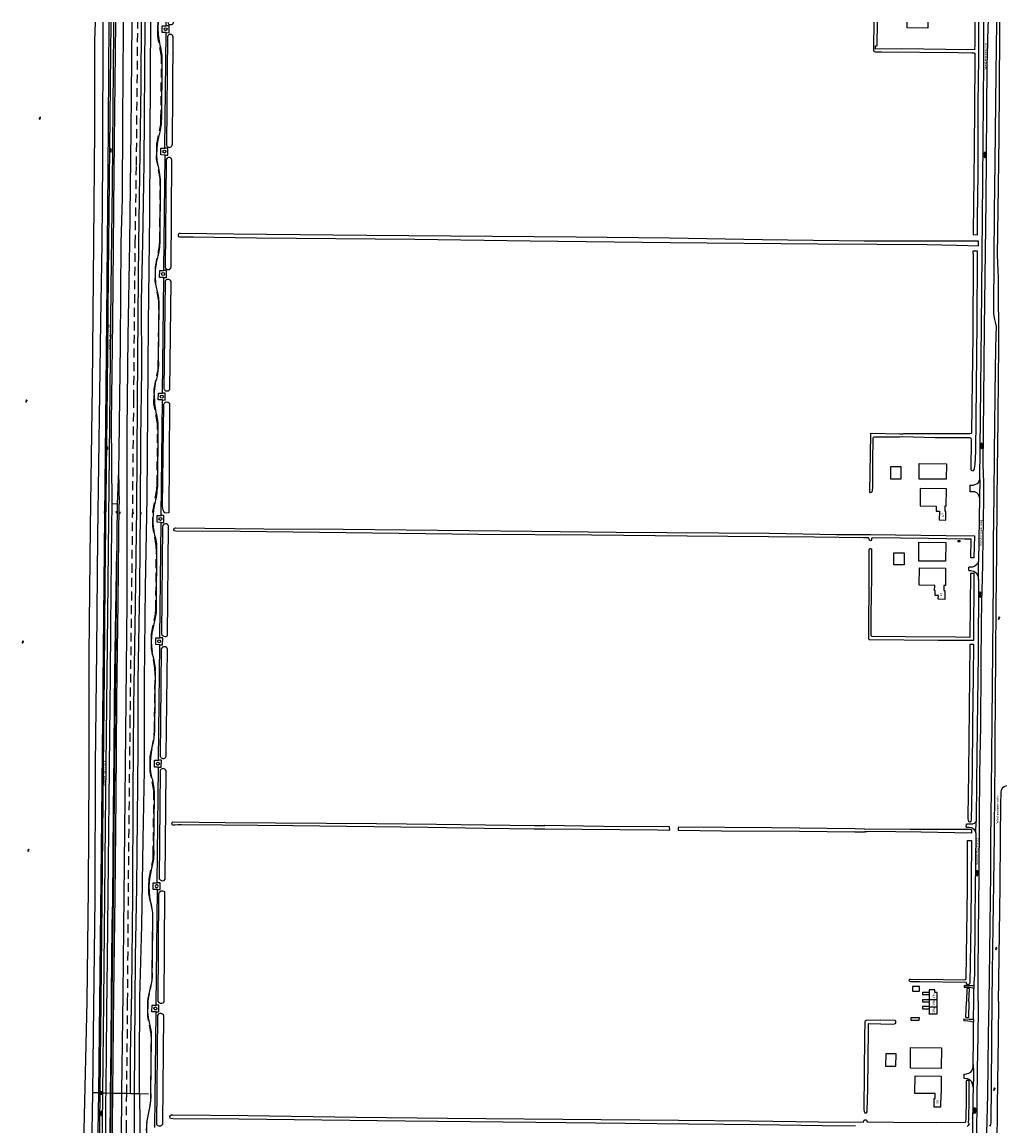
# Model space of a CAD drawing. Extents: x 168875 to 176000, y 513888 to 528000.
# Tile 75 of 106: x 168932 to 169930, y 526873 to 528000. Entities that reach past the tile are written whole.
import ezdxf

# ---------------------------------------------------------------- set-up
doc = ezdxf.new("R2010")
doc.units = 0
doc.header["$MEASUREMENT"] = 0
doc.linetypes.add('HIDDEN', pattern=[0.8, 0.5, -0.3])
doc.linetypes.add('LP', pattern=[14, 9, -5])
doc.layers.get('0').update_dxf_attribs({"linetype": 'CONTINUOUS'})
for name, color, linetype in [('BIJGEBOUW', 12, 'CONTINUOUS'), ('DAKRAND', 10, 'CONTINUOUS'), ('HOOFDGEBOUW', 1, 'CONTINUOUS'), ('HUISNUMMER', 7, 'CONTINUOUS'), ('INSTEEK_SLOOT', 72, 'CONTINUOUS'), ('KANT_VERHARDING', 252, 'CONTINUOUS'), ('KANT_WATER', 140, 'CONTINUOUS'), ('RASTER', 34, 'CONTINUOUS'), ('SEMANTIEK', 140, 'CONTINUOUS'), ('sluitlijn_verharding', 7, 'CONTINUOUS'), ('STRAATNAAM', 7, 'CONTINUOUS'), ('TALUD', 34, 'CONTINUOUS'), ('TUSSENMUUR', 12, 'HIDDEN'), ('WATERLOOPNAAM', 7, 'CONTINUOUS')]:
    doc.layers.add(name, color=color, linetype=linetype)
doc.styles.add('ISOCP', font='ISOCP.shx', dxfattribs={"height": 1.8})

# ---------------------------------------------------------------- blocks, each defined once
blk = doc.blocks.new('S022')
at = {"color": 0}
for p, q in [((0, 1.2), (0.3, 1.2)), ((0.3, -2.3), (0.3, 2.3)), ((0.3, 2.1), (1.5, 2.1)), ((0.3, 0), (1.5, 0)), ((1.5, -2.3), (1.5, 2.3)), ((1.5, 1.1), (1.8, 1.1)), ((0, -1.1), (0.3, -1.1)), ((0.3, -2.1), (1.5, -2.1)), ((1.5, -1), (1.8, -1))]:
    blk.add_line(p, q, dxfattribs=at)
blk = doc.blocks.new('S04')
at = {"color": 0}
for p, q in [((0, 0.5), (0.5, 0.5)), ((0, 0.3), (1, 0.3)), ((0, 0), (0.5, 0)), ((0, -0.3), (1, -0.3)), ((0, -0.5), (0.5, -0.5))]:
    blk.add_line(p, q, dxfattribs=at)
blk = doc.blocks.new('S012')
at = {"color": 0}
for p, q in [((1.2, 2), (0, 0)), ((1.2, -2), (0, 0)), ((1.4, 0), (0.2, 2)), ((1.4, 0), (0.2, -2))]:
    blk.add_line(p, q, dxfattribs=at)
blk = doc.blocks.new('S05')
at = {"color": 0}
for p, q in [((0.1, 0.3), (0.4, 0.6)), ((0.1, -0.2), (0.4, 0.1)), ((0.4, 0.6), (0.7, 0.7)), ((0.4, 0.1), (0.7, 0.2)), ((0.7, 0.7), (1, 0.6)), ((0.7, 0.2), (1, 0.1)), ((1, 0.6), (1.3, 0.4)), ((1, 0.1), (1.4, -0.1)), ((1.3, 0.4), (1.7, 0.1)), ((1.7, 0.1), (2, 0)), ((2, 0), (2.3, 0.2)), ((2.3, 0.2), (2.6, 0.4)), ((1.4, -0.1), (1.7, -0.4)), ((1.7, -0.4), (2, -0.5)), ((2, -0.5), (2.3, -0.3)), ((2.3, -0.3), (2.6, -0.1))]:
    blk.add_line(p, q, dxfattribs=at)
blk = doc.blocks.new('S014')
at = {"color": 0}
for p, q in [((0, -0.8), (4.2, 1.7)), ((0, 0.6), (1.8, 1.7)), ((5.1, -1.5), (0, 1.4)), ((2.6, -1.5), (0, 0)), ((1.1, -1.5), (6.1, 1.4)), ((6.1, -0.8), (1.9, 1.7)), ((3.5, -1.5), (6.1, 0)), ((6.1, 0.7), (4.4, 1.7))]:
    blk.add_line(p, q, dxfattribs=at)
blk = doc.blocks.new('S016')
at = {"color": 0, "linetype": 'Continuous'}
for points in [[(0, -0.4), (2.6, 1.1)], [(2.6, -1.2), (0, 0.4)], [(5.1, -1.2), (1.1, 1.1)], [(1.1, -1.2), (5.1, 1.1)], [(6.2, -0.4), (3.5, 1.1)], [(3.5, -1.2), (6.2, 0.4)]]:
    blk.add_lwpolyline(points, dxfattribs=at)

msp = doc.modelspace()

# ---------------------------------------------------------------- linework, layer by layer
at = {"layer": 'BIJGEBOUW'}
for points in [[(169856.239, 528000), (169856.193, 527993.947), (169835.193, 527994.105), (169835.238, 528000)], [(169840.744, 527015.266), (169840.744, 527010.716), (169847.784, 527010.716), (169847.784, 527015.266), (169840.744, 527015.266)], [(169839.172, 526980.789), (169839.228, 526983.818), (169847.277, 526983.67), (169847.221, 526980.64), (169839.172, 526980.789)]]:
    msp.add_lwpolyline(points, dxfattribs=at)
for points in [[(169076.66, 527992.764, -0.99966505), (169079.645, 527992.764)], [(169079.645, 527992.764, -1.00033506), (169076.66, 527992.764)], [(169075.408, 527867.781, -1), (169078.39, 527867.781)], [(169078.39, 527867.781, -1), (169075.408, 527867.781)], [(169074.055, 527742.787, -0.9996675), (169077.062, 527742.787)], [(169077.062, 527742.787, -1.00099773), (169074.055, 527742.787)], [(169072.665, 527617.708, -0.99966991), (169075.694, 527617.708)], [(169075.694, 527617.708, -1.0003302), (169072.665, 527617.708)], [(169071.396, 527492.761, -1), (169074.41, 527492.761)], [(169074.41, 527492.761, -1), (169071.396, 527492.761)], [(169070.07, 527367.863, -0.99966661), (169073.069, 527367.863)], [(169073.069, 527367.863, -1.0003335), (169070.07, 527367.863)], [(169071.48, 527241.93, -1.46007401), (169070.02, 527244.33)], [(169070.02, 527244.33, -0.68339501), (169071.48, 527241.93)], [(169070.52, 527117.92, 1.39337717), (169067.85, 527116.89)], [(169067.85, 527116.89, 0.71615669), (169070.52, 527117.92)], [(169066.253, 526992.985, -0.99966661), (169069.252, 526992.985)], [(169069.252, 526992.985, -1.0003335), (169066.253, 526992.985)]]:
    msp.add_lwpolyline(points, format="xyb", dxfattribs=at)
at = {"layer": 'DAKRAND'}
for points in [[(169828.9, 527546.1), (169818.2, 527546.1), (169818.2, 527533.8), (169828.9, 527533.7), (169828.9, 527546.1)], [(169875.2, 527549), (169875.1, 527533.2), (169847.4, 527533.4), (169847.5, 527549.2), (169875.2, 527549)], [(169832.1, 527445.8), (169821.5, 527445.8), (169821.5, 527458), (169832, 527458), (169832.1, 527445.8)], [(169857.844, 527006.8), (169851.2, 527006.8), (169851.2, 527009.7), (169857.624, 527009.7)], [(169857.844, 526992.2), (169851.1, 526992.2), (169851.1, 526995.4), (169857.844, 526995.4)], [(169851.2, 527000), (169851.2, 527002.1), (169857.844, 527002.1)], [(169857.844, 526999.286), (169855.1, 526999.4), (169851.2, 526999.4), (169851.2, 527000)], [(169823.9, 526946.5), (169813.4, 526946.7), (169813.2, 526934.2), (169823.7, 526934.1), (169823.9, 526946.5)]]:
    msp.add_lwpolyline(points, dxfattribs=at)
at = {"layer": 'HOOFDGEBOUW'}
for points in [[(169875.126, 527505.729), (169875.32, 527523.468), (169848.604, 527523.702), (169848.454, 527505.952), (169864.693, 527505.816)], [(169864.693, 527505.816), (169864.617, 527500.648), (169868.062, 527500.597)], [(169868.062, 527500.597), (169867.978, 527491.677), (169874.568, 527491.614), (169874.656, 527500.744)], [(169875.126, 527505.729), (169873.686, 527505.744), (169873.616, 527500.754), (169874.656, 527500.744)], [(169846.917, 527449.772), (169847.129, 527468.901), (169874.627, 527468.597), (169874.416, 527449.468), (169846.917, 527449.772)], [(169889.034, 527470.663), (169889.034, 527469.203), (169887.234, 527469.203), (169887.234, 527470.663), (169889.034, 527470.663)], [(169847.472, 527424.968), (169847.638, 527442.708), (169874.338, 527442.46), (169874.142, 527424.72), (169872.582, 527424.737), (169872.528, 527419.777), (169873.658, 527419.765), (169873.562, 527410.615), (169866.982, 527410.683)], [(169863.254, 527424.819), (169847.472, 527424.968)], [(169866.982, 527410.683), (169867.02, 527414.463), (169863.72, 527414.496), (169863.771, 527419.556), (169863.201, 527419.562), (169863.254, 527424.819)], [(169865.424, 527009.419), (169863.444, 527009.419), (169863.444, 527011.849), (169857.624, 527011.849), (169857.624, 527009.7)], [(169857.624, 527009.7), (169857.624, 527009.419)], [(169857.844, 527006.8), (169857.844, 527009.419), (169857.624, 527009.419)], [(169857.844, 527002.1), (169857.844, 527006.8)], [(169865.424, 527009.419), (169865.424, 527001.999)], [(169857.844, 527001.999), (169857.844, 527002.1)], [(169857.844, 526999.286), (169857.844, 527001.999)], [(169857.844, 526995.4), (169857.844, 526999.286)], [(169857.844, 526994.749), (169857.844, 526995.4)], [(169857.844, 526992.2), (169857.844, 526994.749)], [(169857.844, 526987.629), (169857.844, 526992.2)], [(169865.424, 527001.999), (169865.424, 526994.749)], [(169865.424, 526994.749), (169865.424, 526987.629)], [(169865.424, 526987.629), (169865.534, 526987.629), (169865.534, 526987.309), (169857.734, 526987.309), (169857.734, 526987.629), (169857.844, 526987.629)], [(169838.429, 526932.059), (169838.583, 526953.068), (169870.132, 526952.837), (169869.978, 526931.828), (169838.429, 526932.059)], [(169843.112, 526906.323), (169843.222, 526924.063), (169869.92, 526923.898), (169869.79, 526906.158), (169869.385, 526906.161), (169869.274, 526892.071), (169862.674, 526892.121), (169862.742, 526901.221), (169863.682, 526901.215), (169863.712, 526906.195), (169843.112, 526906.323)]]:
    msp.add_lwpolyline(points, dxfattribs=at)
at = {"layer": 'INSTEEK_SLOOT'}
for points in [[(169080.318, 528000, 0.810146), (169086.27, 527999.59)], [(169085.94, 527985.05, 0.8252134), (169079.99, 527984.93)], [(169078.91, 527875.24, 1.01205161), (169085.05, 527875.2)], [(169084.44, 527859.32, 0.98110354), (169078.73, 527858.64)], [(169077.71, 527749.71, 0.90198078), (169083.73, 527750.19)], [(169083.67, 527735.28, 0.63338754), (169077.56, 527735.3)], [(169076.5, 527625.66, 0.64186291), (169082.33, 527624.81)], [(169076.19, 527609.89, -0.63810765), (169082.28, 527610.5)], [(169081.16, 527485.52, 0.79071196), (169075.13, 527485.1)], [(169073.9, 527375.58, 0.5897246), (169079.91, 527373.75)], [(169080, 527359.78, 0.74239691), (169073.75, 527360.05)], [(169072.64, 527250.13, 0.62031664), (169078.45, 527249.88)], [(169078.7, 527235.65, 0.66401176), (169072.42, 527235.81)], [(169071.63, 527125.45, 0.36045922), (169076.79, 527123.53)], [(169077.36, 527112.01, 0.54476539), (169070.77, 527109.62)], [(169070.04, 527000.38, 0.3503188), (169075.8, 526998.66)], [(169076.34, 526985.5, 0.66810586), (169069.85, 526985.88)], [(169068.87, 526874.48, 0.52815621), (169075.19, 526875)]]:
    msp.add_lwpolyline(points, format="xyb", dxfattribs=at)
for points in [[(169086.27, 527999.59), (169086.274, 528000)], [(169801, 528000), (169800.8, 527974.3), (169800.9, 527971.2), (169801.2, 527970.3), (169801.9, 527969.9), (169802.6, 527969.7), (169804.6, 527969.6), (169809, 527969.7), (169886.9, 527968.9), (169901.1, 527968.6), (169903.1, 527968.5), (169904.1, 527968.2), (169904.4, 527967.6), (169904.4, 527958.6), (169903.4, 527869.7), (169902.6, 527785.9), (169902.702, 527783.053), (169906.989, 527782.765)], [(169904.4, 528000), (169904.1, 527975.3), (169904, 527973.2), (169904.1, 527972), (169903.5, 527971.9), (169897.2, 527971.7), (169829.7, 527972.7), (169803, 527972.4), (169802.8, 527973.1), (169802.8, 527974.7), (169802.9, 527975.6), (169803.3, 527975.7), (169804.2, 527975.7), (169804.6, 527976.3), (169804.8, 528000)], [(169906.989, 527782.765), (169906.9, 527799.7), (169907.6, 527845), (169907.5, 527916.7), (169908.3, 527963.2), (169908.4, 528000)], [(169918.8, 527000), (169919.3, 527024.9), (169920.5, 527131.1), (169920.5, 527165.8), (169921.2, 527216), (169923.3, 527429.6), (169923.3, 527469.4), (169923.9, 527516.5), (169924.2, 527559.9), (169925.4, 527647.1), (169926, 527682.2), (169926.2, 527687.2), (169926.2, 527689.2), (169925.7, 527692.3), (169924.7, 527696.4), (169923.8, 527702.1), (169923.6, 527708), (169924.3, 527806.4), (169925.1, 527857), (169925.9, 527947.9), (169926.7, 527999.5)], [(169926.69, 528000), (169926.7, 527999.5)], [(169079.99, 527984.93), (169078.91, 527875.24)], [(169085.05, 527875.2), (169085.94, 527985.05)], [(169078.73, 527858.64), (169077.71, 527749.71)], [(169083.73, 527750.19), (169084.44, 527859.32)], [(169897.013, 527771.923), (169907.873, 527771.709), (169907.873, 527776.383), (169897.008, 527776.383), (169873.6, 527776.3), (169791.2, 527776.3), (169687.5, 527777.8), (169592.7, 527779.4), (169497.2, 527780.5), (169283.4, 527782.2), (169147.6, 527783.5), (169092.9, 527784.1), (169092, 527784), (169091.2, 527783.4), (169090.9, 527782.7), (169090.8, 527782.2), (169090.9, 527781.8), (169091.4, 527781.2), (169092.4, 527780.9), (169094.8, 527780.7), (169106.2, 527780.7), (169170.9, 527779.8), (169332.5, 527778.2), (169450.2, 527776.7), (169593.2, 527775.1), (169743.9, 527773.6), (169804.1, 527773.3), (169855.6, 527772.8), (169885.4, 527772.4), (169897.013, 527771.923)], [(169907.077, 527766.132), (169902.371, 527766.221), (169902.6, 527760.9), (169902.2, 527679.6), (169901.3, 527608.7), (169900.8, 527580.3), (169900.5, 527579.8), (169899, 527579.5), (169859.5, 527579.7), (169831.4, 527579.5), (169830.3, 527579.3), (169827.6, 527579.3), (169798, 527579.8), (169797.7, 527579.6), (169797.6, 527578.8), (169796.7, 527520.9), (169797.2, 527519.8), (169797.9, 527519.8), (169798.9, 527520), (169799.6, 527520.6), (169799.9, 527521.6), (169800, 527525.2), (169800.2, 527551.4), (169800.5, 527575.5), (169800.7, 527576.2), (169801.5, 527576.6), (169802.9, 527576.5), (169827.7, 527576.7), (169830.3, 527576.8), (169863.6, 527575.9), (169899.3, 527576), (169899.9, 527575.7), (169900.3, 527575.1), (169900.4, 527573.3), (169900.2, 527543.7), (169900.4, 527542.6), (169901.1, 527542.1), (169902.4, 527542), (169903.3, 527542.7), (169903.9, 527544.3), (169904.5, 527548.3), (169905.2, 527561.5), (169906.7, 527693.5), (169907.1, 527761.7), (169907.077, 527766.132)], [(169077.56, 527735.3), (169076.5, 527625.66)], [(169082.33, 527624.81), (169083.67, 527735.28)], [(169082.28, 527610.5), (169081.27, 527498.86), (169077.34, 527498.69), (169075.51, 527501.74), (169074.82, 527505.73), (169076.19, 527609.89)], [(169075.13, 527485.1), (169073.9, 527375.58)], [(169079.91, 527373.75), (169081.16, 527485.52)], [(169903.392, 527452.891), (169900.292, 527452.919), (169900.607, 527471.954), (169893.6, 527472.2), (169857.1, 527472.8), (169799.8, 527473.3), (169799.2, 527473.2), (169798.8, 527472.7), (169798.7, 527471.3), (169798.4, 527470.6), (169797.7, 527470.5), (169796.9, 527471), (169796.3, 527472), (169796.1, 527472.9), (169795.8, 527473.3), (169794.6, 527473.4), (169790.6, 527473.4), (169740.6, 527474.1), (169693.5, 527474.6), (169610.6, 527475.3), (169512.8, 527476.3), (169397.6, 527477), (169154.2, 527479.9), (169088.7, 527480.4), (169087.1, 527480.5), (169086.5, 527481.5), (169086.4, 527482.5), (169087.2, 527483.3), (169088.3, 527483.6), (169178.4, 527482.8), (169259.4, 527482.2), (169452.5, 527480.3), (169538, 527479.3), (169694.6, 527478.1), (169763, 527477), (169797.6, 527476.8), (169874.7, 527476), (169903.766, 527475.537), (169903.392, 527452.891)], [(169899.04, 527371.684), (169884.6, 527372.2), (169833.6, 527372.3), (169799.4, 527372.8), (169798.7, 527373), (169798.3, 527373.4), (169798.5, 527395.2), (169799.2, 527433.3), (169799.2, 527460.5), (169799, 527461.7), (169798.3, 527462.3), (169797, 527462.3), (169796.3, 527461.8), (169796.2, 527460.9), (169796, 527421.8), (169795.6, 527386.7), (169795.7, 527371.2), (169795.8, 527370.4), (169796.1, 527369.9), (169796.5, 527369.6), (169797.1, 527369.5), (169866.8, 527368.9), (169903.115, 527368.9), (169903.519, 527436.889), (169899.675, 527436.924), (169899.04, 527371.684)], [(169903.09, 527364.6), (169898.971, 527364.578), (169897.7, 527234), (169897.1, 527188.9), (169897, 527186.7), (169897.3, 527185.2), (169897.7, 527184.2), (169898.5, 527183.5), (169899.7, 527183.5), (169900.6, 527184.1), (169900.9, 527185.5), (169901.8, 527235.3), (169902.2, 527283.2), (169902.9, 527332.6), (169903.09, 527364.6)], [(169073.75, 527360.05), (169072.64, 527250.13)], [(169078.45, 527249.88), (169078.8, 527251.01), (169080, 527359.78)], [(169072.42, 527235.81), (169071.63, 527125.45)], [(169076.79, 527123.53), (169077.76, 527124.92), (169078.7, 527235.65)], [(169454.655, 527176.107), (169464.904, 527176.384), (169454.6, 527176.1), (169403.5, 527176.7), (169345.8, 527177.6), (169207.9, 527179.3), (169136.2, 527180), (169094.4, 527180.5), (169090.6, 527180.4), (169087.9, 527180.1), (169085.9, 527180.1), (169084.9, 527180.5), (169084.6, 527181.8), (169084.8, 527182.9), (169085.6, 527183.4), (169139, 527182.7), (169293.3, 527181.8), (169354.7, 527181.2), (169454.79, 527179.732), (169465.2, 527179.7)], [(169592.747, 527175.111), (169592.556, 527178.272), (169525.2, 527178.9), (169465.2, 527179.7), (169464.831, 527179.7)], [(169464.904, 527176.384), (169580.4, 527175.3), (169592.747, 527175.111)], [(169791.715, 527176.078), (169781.937, 527176.216), (169696.8, 527177.3), (169601.508, 527178.189), (169601.362, 527174.979)], [(169601.362, 527174.979), (169645.7, 527174.3), (169725.4, 527174), (169781.807, 527173.416), (169791.847, 527173.234)], [(169791.715, 527176.078), (169796.3, 527176.3), (169838.1, 527176), (169885.9, 527175.9)], [(169900.785, 527172.015), (169849.3, 527172.9), (169797.6, 527173.5), (169794.3, 527173.3), (169791.847, 527173.234)], [(169885.9, 527175.9), (169899.5, 527176), (169900.3, 527175.7), (169900.7, 527175.2), (169900.8, 527174.1), (169900.785, 527172.015)], [(169900.729, 527164.461), (169900.1, 527079.3), (169899.1, 527018.9), (169898.8, 527018), (169898.3, 527017.4), (169896.2, 527017.3), (169895.9, 527017.5), (169895.8, 527019.2), (169895.6, 527019.5), (169895.1, 527019.6), (169847.9, 527020.1), (169838.9, 527020.3), (169837.8, 527020.4), (169837.3, 527021.1), (169837.4, 527022.5), (169837.8, 527022.9), (169838.5, 527023), (169872.3, 527022.5), (169893, 527022.3), (169894.5, 527022.5), (169895.1, 527022.7), (169895.4, 527023.3), (169895.5, 527023.9), (169896.7, 527115.7), (169896.875, 527164.537), (169900.729, 527164.461)], [(169070.77, 527109.62), (169070.04, 527000.38)], [(169075.8, 526998.66), (169076.66, 526999.78), (169077.36, 527112.01)], [(169898.149, 526999.953), (169898.651, 527013.253), (169896.153, 527013.347), (169895.65, 527000.035)], [(169898.149, 526999.953), (169897.691, 526983.565), (169895.191, 526983.635), (169895.65, 527000.035)], [(169916.2, 526851.9), (169917.4, 526905.3), (169918.1, 526965.8), (169918.8, 527000)], [(169069.85, 526985.88), (169068.87, 526874.48)], [(169075.19, 526875), (169075.41, 526875.85), (169076.34, 526985.5)], [(169823.6, 526979.1), (169823.5, 526980), (169823, 526980.6), (169822.3, 526980.8), (169807.8, 526980.9), (169793.8, 526980.8), (169793.2, 526980.6), (169792.4, 526980.1), (169792, 526979.4), (169791.8, 526978.5), (169791.5, 526964.7), (169790.8, 526889.6), (169791.1, 526888.2), (169791.5, 526887.1), (169792.1, 526886.4), (169792.8, 526886.3), (169793.7, 526886.5), (169794.4, 526887.6), (169794.5, 526888.8), (169794.9, 526911), (169795.6, 526971.7), (169795.6, 526977.2), (169796.2, 526977.5), (169820.6, 526976.9), (169822.1, 526977.3), (169822.9, 526977.6), (169823.6, 526978), (169823.6, 526979.1)], [(169897.764, 526876.036), (169897.999, 526880.742), (169898.5, 526898.983), (169898.394, 526919.452), (169895.394, 526919.436), (169895.5, 526899.017), (169895.001, 526880.858), (169894.798, 526876.79)], [(169782.4, 526872.9), (169748.4, 526873.2), (169683.9, 526874.2), (169611.8, 526874.7), (169547.7, 526875.6), (169456.2, 526876.6), (169322.8, 526877.9), (169152.8, 526880.1), (169085.6, 526880.4), (169083.8, 526880.7), (169082.7, 526881.1), (169082.4, 526882.4), (169082.5, 526883.3), (169084, 526884.4), (169085.5, 526884.5), (169162.2, 526883.7), (169273, 526882.1), (169365.9, 526881), (169522.8, 526879.6), (169601.6, 526879.1), (169675, 526878.3), (169744.6, 526877.2), (169790.3, 526876.9), (169790.7, 526877.3), (169791.2, 526878.9), (169792.1, 526879.3), (169793, 526879.4), (169793.8, 526879.1), (169794, 526878.3), (169794, 526877.6), (169794.5, 526877.3), (169795.2, 526877.1)], [(169795.2, 526877.1), (169821.1, 526876.8), (169865.2, 526876.6), (169894.798, 526876.79)], [(169897.764, 526876.036), (169898, 526875.8), (169898.1, 526874.4), (169897.4, 526873.4), (169896.3, 526872.6)]]:
    msp.add_lwpolyline(points, dxfattribs=at)
at = {"layer": 'KANT_VERHARDING'}
for points in [[(169011, 527000), (169013, 527187.3), (169014, 527289.9), (169015.2, 527392.5), (169016.1, 527495.6), (169017.2, 527592), (169018.2, 527697.3), (169018.8, 527774.3), (169019.6, 527847.1), (169020.6, 528000)], [(169012.2, 527000), (169014.7, 527238.4), (169015.8, 527334.5), (169016.6, 527429.3), (169018.7, 527627), (169019.4, 527706.6), (169020.2, 527774), (169022.3, 527967.8), (169022.5, 528000)], [(169015.1, 527000), (169016.9, 527179.6), (169019.2, 527395.9), (169021.4, 527623.7), (169022.7, 527728.4), (169023.8, 527834.2), (169025.3, 527992), (169025.3, 528000)], [(169070.694, 528000), (169070.336, 527994.067)], [(169078.74, 527989.234), (169074.62, 527989.31), (169074.69, 527996.32), (169078.82, 527996.249)], [(169078.74, 527989.234), (169081.64, 527989.18), (169081.69, 527996.2), (169078.82, 527996.249)], [(169078.82, 527996.249), (169078.862, 528000)], [(169907.5, 527000), (169907.6, 527028), (169907.9, 527069.8), (169908.6, 527128.2), (169909, 527185.5), (169909.5, 527232.9), (169910.2, 527281.1), (169910.8, 527341), (169911.1, 527387.7), (169911.9, 527423.2), (169912.2, 527429), (169913.3, 527513.4), (169913.3, 527530.4), (169912.9, 527547.8), (169913.4, 527615), (169914.2, 527688.1), (169915.9, 527817.1), (169917, 527955.4), (169917.5, 527978.8), (169918, 527996.7)], [(169909.2, 527532.9), (169910.1, 527595.8), (169911.1, 527689.7), (169912.5, 527837.6), (169913.4, 527960.1), (169913.6, 528000)], [(169918, 527996.7), (169918.201, 528000)], [(169077.5, 527871.279), (169078.74, 527989.234)], [(169074.43, 527959.51), (169073.8, 527901.93)], [(169072.42, 527889.45), (169070.55, 527881.04)], [(169077.59, 527864.262), (169073.41, 527864.31), (169073.41, 527871.32), (169077.5, 527871.279)], [(169077.59, 527864.262), (169080.37, 527864.23), (169080.44, 527871.25), (169077.5, 527871.279)], [(169076.17, 527746.29), (169077.59, 527864.262)], [(169072.5, 527778.39), (169073.01, 527835)], [(169067.695, 527742.391), (169067.697, 527742.518), (169067.782, 527744.805)], [(169076.3, 527739.3), (169072.01, 527739.37), (169072.11, 527746.36), (169076.17, 527746.29)], [(169075.031, 527621.197), (169076.3, 527739.3)], [(169076.3, 527739.3), (169079.03, 527739.26), (169079.1, 527746.24), (169076.17, 527746.29)], [(169071.03, 527654.66), (169071.59, 527709.56)], [(169066.419, 527620.531), (169068.3, 527633.34)], [(169066.419, 527620.531), (169066.66, 527610.54), (169068.24, 527601.36)], [(169074.821, 527614.207), (169070.64, 527614.29), (169070.79, 527621.27), (169075.031, 527621.197)], [(169073.47, 527496.247), (169074.821, 527614.207)], [(169074.821, 527614.207), (169077.67, 527614.15), (169077.77, 527621.15), (169075.031, 527621.197)], [(169070.35, 527583.93), (169069.81, 527528.66)], [(169899.153, 527527.209), (169902.6, 527527.3), (169905.4, 527528.1), (169907.7, 527529.3), (169909.2, 527532.9)], [(169909.2, 527532.9), (169908.9, 527514.4)], [(169898.998, 527520.568), (169899.6, 527520.7), (169903.8, 527520.8), (169906.1, 527519.6), (169907.2, 527518.4), (169907.9, 527516.9), (169908.9, 527514.4)], [(169908.9, 527514.4), (169908, 527449.3)], [(169073.56, 527489.23), (169069.38, 527489.29), (169069.43, 527496.27), (169073.47, 527496.247)], [(169072.16, 527371.36), (169073.56, 527489.23)], [(169073.56, 527489.23), (169076.38, 527489.19), (169076.47, 527496.23), (169073.47, 527496.247)], [(169069, 527463.36), (169068.56, 527404.72)], [(169908, 527449.3), (169906.5, 527446.6), (169904.1, 527444.6), (169901.8, 527443.6), (169898, 527443.524)], [(169908, 527430.5), (169908, 527449.3)], [(169898, 527440.072), (169900.3, 527440.1), (169903.2, 527439.4), (169905.6, 527437.8), (169907.3, 527434.5), (169908, 527430.5)], [(169908, 527430.5), (169907.6, 527353.2), (169907, 527306.1), (169905.8, 527224.2), (169905.7, 527184.1)], [(169067.07, 527390.18), (169064.2, 527376.187), (169063.682, 527372.156)], [(169063.682, 527372.156), (169063.451, 527367.548), (169063.602, 527362.936)], [(169072.13, 527364.344), (169068.04, 527364.42), (169068.12, 527371.4), (169072.16, 527371.36)], [(169071.01, 527246.354), (169072.13, 527364.344)], [(169072.13, 527364.344), (169075.04, 527364.29), (169075.16, 527371.33), (169072.16, 527371.36)], [(169063.602, 527362.936), (169064.315, 527356.869)], [(169064.98, 527354.08), (169064.315, 527356.869)], [(169067.31, 527279.33), (169067.82, 527338.73)], [(169064.024, 527258.114), (169064.986, 527262.241), (169066.06, 527266.34)], [(169062.348, 527238.651), (169062.278, 527241.354), (169062.317, 527242.865), (169062.4, 527244.651)], [(169070.86, 527239.355), (169066.76, 527239.39), (169066.86, 527246.39), (169071.01, 527246.354)], [(169070.86, 527239.355), (169073.77, 527239.33), (169073.85, 527246.33), (169071.01, 527246.354)], [(169069.6, 527121.343), (169070.86, 527239.355)], [(169066.55, 527210.25), (169065.93, 527155.5)], [(169905.7, 527184.1), (169904.7, 527182.7), (169903.7, 527181.9), (169901.9, 527181.2), (169895.8, 527181)], [(169905.4, 527171.9), (169905.7, 527184.1)], [(169895.549, 527178.066), (169896.4, 527178.1), (169898.8, 527177.9), (169900.4, 527177.6), (169901.8, 527177), (169903.1, 527176), (169904.2, 527174.5), (169905.4, 527171.9)], [(169905.4, 527171.9), (169904.9, 527141.9), (169904.3, 527086.1), (169903.8, 527027.3), (169903.3, 527019.3), (169903.2, 527016.4)], [(169063.71, 527136.3), (169061.57, 527125.38), (169061.275, 527121.654), (169061.144, 527117.919)], [(169069.701, 527114.348), (169065.49, 527114.42), (169065.59, 527121.4), (169069.6, 527121.343)], [(169069.701, 527114.348), (169072.48, 527114.3), (169072.58, 527121.3), (169069.6, 527121.343)], [(169068.58, 526996.482), (169069.701, 527114.348)], [(169064.54, 527027.99), (169065, 527086.42)], [(169060.502, 527003.206), (169063.45, 527017.09)], [(169893.2, 527016.409), (169900.2, 527016.3), (169903.2, 527016.4)], [(169903.2, 527013.4), (169900.4, 527014), (169898.3, 527014.3), (169893.2, 527014.458)], [(169903.2, 527016.4), (169903.2, 527013.4)], [(169060.502, 527003.206), (169060.131, 526999.574), (169059.988, 526997.462), (169059.923, 526995.933)], [(169903.1, 527000), (169903.2, 527013.4)], [(169009.883, 526907.013), (169011, 527000)], [(169011.227, 526906.967), (169012.2, 527000)], [(169014.179, 526906.865), (169015.1, 527000)], [(169059.923, 526995.933), (169059.904, 526995.203), (169059.894, 526994.497), (169059.89, 526993.566), (169059.897, 526992.729)], [(169068.39, 526989.47), (169064.25, 526989.47), (169064.29, 526996.47), (169068.58, 526996.482)], [(169068.39, 526989.47), (169071.24, 526989.47), (169071.26, 526996.49), (169068.58, 526996.482)], [(169903, 526981.9), (169903.1, 527000)], [(169907.5, 527000), (169907.5, 526992.1), (169907.2, 526965), (169906.6, 526930.8), (169906.2, 526898.2), (169906, 526865.5)], [(169067.179, 526871.294), (169068.39, 526989.47)], [(169893.011, 526982.4), (169898.5, 526982.2), (169903, 526981.9)], [(169903, 526981.9), (169902.8, 526979)], [(169062.6, 526973.76), (169061.22, 526980.23)], [(169902.8, 526979), (169900.2, 526979.6), (169897.1, 526980.1), (169892.867, 526980.313)], [(169902.6, 526935.7), (169902.8, 526962.7), (169902.8, 526979)], [(169058.638, 526868.244), (169058.863, 526873.257), (169059.42, 526878.29), (169062.345, 526893.651), (169062.958, 526898.761), (169063.162, 526902.971), (169063.16, 526905.08), (169063.84, 526963.04)], [(169892.9, 526925.913), (169895.9, 526926.3), (169898.2, 526926.8), (169900.1, 526928), (169901.5, 526930.1), (169902.4, 526933.1), (169902.6, 526935.7)], [(169902.6, 526935.7), (169902.9, 526928.1), (169902.9, 526921.3), (169902.6, 526915.5), (169902.6, 526912.3)], [(169892.9, 526921.7), (169893.6, 526921.7), (169896.3, 526921.4), (169898.8, 526920.3), (169900.7, 526918.5), (169902.6, 526912.3)], [(169004.027, 526353.558), (169004.2, 526375.3), (169006.3, 526574.9), (169008.5, 526771.3), (169009.4, 526867.4), (169009.883, 526907.013)], [(169005.372, 526353.552), (169006.9, 526490.1), (169011.227, 526906.967)], [(169008.52, 526353.536), (169009.4, 526433.1), (169014.179, 526906.865)], [(169011.213, 526905.595), (169014.166, 526905.541)], [(169011.239, 526908.095), (169014.191, 526908.041)], [(169902.6, 526912.3), (169902.2, 526901.2), (169901.9, 526871.8), (169901.5, 526851.1)]]:
    msp.add_lwpolyline(points, dxfattribs=at)
for points in [[(169070.336, 527994.067, 0.0616912), (169072.32, 527976.3)], [(169072.32, 527976.3, -0.07027779), (169074.43, 527959.51)], [(169073.8, 527901.93, -0.05481089), (169072.42, 527889.45)], [(169070.55, 527881.04, 0.04817916), (169069.039, 527868.028)], [(169070.63, 527853.45, -0.05452858), (169069.039, 527868.028)], [(169073.01, 527835, 0.06330163), (169070.63, 527853.45)], [(169070.61, 527761.79, 0.0679489), (169072.5, 527778.39)], [(169067.782, 527744.805, -0.05758177), (169070.61, 527761.79)], [(169070.34, 527723.5, -0.07775695), (169067.695, 527742.391)], [(169071.59, 527709.56, 0.05380678), (169070.34, 527723.5)], [(169068.3, 527633.34, 0.09071504), (169071.03, 527654.66)], [(169068.24, 527601.36, -0.07091479), (169070.35, 527583.93)], [(169069.81, 527528.66, -0.04638255), (169067.47, 527510.12)], [(169067.47, 527510.12, 0.1193182), (169066.94, 527476.11)], [(169066.94, 527476.11, -0.06761683), (169069, 527463.36)], [(169068.56, 527404.72, -0.07826254), (169067.07, 527390.18)], [(169067.82, 527338.73, 0.06267118), (169064.98, 527354.08)], [(169066.06, 527266.34, 0.03957285), (169067.31, 527279.33)], [(169064.024, 527258.114, 0.03178529), (169062.4, 527244.651)], [(169062.348, 527238.651, 0.06527853), (169064.74, 527225.75)], [(169064.74, 527225.75, -0.055608), (169066.55, 527210.25)], [(169065.93, 527155.5, -0.09093821), (169063.71, 527136.3)], [(169061.144, 527117.919, 0.04707498), (169062.45, 527103.05)], [(169065, 527086.42, 0.09524156), (169062.45, 527103.05)], [(169063.45, 527017.09, 0.06770824), (169064.54, 527027.99)], [(169061.22, 526980.23, -0.04519688), (169059.897, 526992.729)], [(169063.84, 526963.04, 0.09383939), (169062.6, 526973.76)]]:
    msp.add_lwpolyline(points, format="xyb", dxfattribs=at)
at = {"layer": 'KANT_WATER'}
for points in [[(168997.9, 527000), (168999.5, 527115.3), (169000, 527235.8), (169000.2, 527354.2), (169001.5, 527483.9), (169003.6, 527628.8), (169005, 527775.3), (169005.9, 527890.4), (169005.8, 527980.5), (169006.5, 528000)], [(169924.9, 527241.182), (169924.899, 527241.809), (169925, 527265.5), (169925.4, 527308.5), (169925.8, 527354.3), (169926.1, 527404), (169926.6, 527458.2), (169927.2, 527511.8), (169927.4, 527542.4), (169928, 527593.5), (169928.5, 527639.2), (169928.8, 527665.1), (169928.7, 527689.2), (169928.5, 527718.8), (169928.4, 527739), (169927.6, 527754.5), (169927.5, 527761.7), (169928, 527807.7), (169929, 527882.6), (169929.7, 527987.1), (169929.8, 528000)], [(169921.9, 527000), (169922.3, 527029.8), (169923, 527077.4), (169923.6, 527120.1), (169924.2, 527170.9), (169924.8, 527217.1), (169924.9, 527241.182)], [(169928.4, 527000), (169928.7, 527021.4), (169929.5, 527070.3), (169930, 527117.6), (169930.5, 527167.1), (169930.8, 527200.7), (169931.1, 527213.9), (169931.3, 527215.9), (169932.1, 527217.6), (169933.2, 527218.9), (169934.7, 527219.8), (169936.1, 527220.3), (169937.5, 527220.5), (169939.576, 527220.292), (169940.272, 527220.2)], [(168985.1, 526000), (168988.6, 526274), (168989.8, 526398.1), (168991, 526542.4), (168991.7, 526669.3), (168992.9, 526804.7), (168995.1, 526868.7), (168997.9, 527000)], [(169920.6, 526872.5), (169920.2, 526873.1), (169919.7, 526873.3), (169919.4, 526873.6), (169920.1, 526874), (169920.7, 526874.9), (169920.9, 526876.1), (169920.8, 526879.3), (169921.3, 526910.9), (169921.7, 526962.2), (169921.9, 527000)], [(169928.4, 527000), (169927.9, 526964), (169927.1, 526893.8), (169926.7, 526850.5)]]:
    msp.add_lwpolyline(points, dxfattribs=at)
at = {"layer": 'RASTER', "linetype": 'LP'}
for points in [[(169039.4, 527000), (169040.3, 527125.3), (169042, 527283.6), (169043.9, 527438.2), (169045.7, 527615.7), (169046.3, 527685.2), (169047.2, 527773.7), (169048.4, 527853.6), (169049.8, 528000)], [(169070.336, 527994.067), (169070.396, 528000)], [(169069.039, 527868.028), (169069.04, 527875.41), (169073.18, 527895.5), (169073.38, 527901.25), (169073.98, 527959.33), (169073.88, 527965.23), (169070.18, 527985.26), (169070.336, 527994.067)], [(169066.419, 527620.531), (169066.42, 527625.27), (169070.49, 527645.16), (169070.71, 527650.5), (169071.37, 527709.5), (169071.25, 527715.32), (169067.56, 527735.47), (169067.676, 527742.425), (169067.723, 527744.91), (169067.81, 527750.29), (169071.91, 527771.58), (169072.14, 527777), (169072.72, 527834.55), (169072.59, 527840.22), (169068.9, 527860.24), (169069.039, 527868.028)], [(169063.682, 527372.156), (169063.71, 527375.39), (169067.86, 527395.45), (169068.13, 527400.65), (169068.74, 527459.52), (169068.66, 527465.24), (169064.94, 527485.3), (169065.09, 527500.33), (169069.22, 527522.77), (169069.45, 527528.39), (169070.02, 527584.01), (169069.92, 527590.24), (169066.25, 527610.14), (169066.419, 527620.531)], [(169063.602, 527362.936), (169063.682, 527372.156)], [(169064.315, 527356.869), (169063.58, 527360.44), (169063.602, 527362.936)], [(169064.024, 527258.114), (169066.57, 527271.5), (169066.81, 527277.11), (169067.38, 527334.6), (169067.3, 527340.39), (169064.315, 527356.869)], [(169062.4, 527244.651), (169062.45, 527250.38), (169064.024, 527258.114)], [(169062.4, 527244.651), (169062.348, 527238.651)], [(169061.144, 527117.919), (169061.19, 527125.36), (169065.31, 527145.42), (169065.48, 527150.03), (169066.17, 527209.59), (169066.06, 527215.45), (169062.32, 527235.42), (169062.348, 527238.651)], [(169062.45, 527103.05), (169061.07, 527110.34), (169061.144, 527117.919)], [(169062.45, 527103.05), (169064.67, 527090.69), (169064.83, 527085.33), (169064.27, 527026.06), (169064.06, 527021.53), (169060.502, 527003.206)], [(169059.923, 526995.933), (169059.96, 527000.59), (169060.502, 527003.206)], [(169038.402, 526906.374), (169039.1, 526962.9), (169039.4, 527000)], [(169063.039, 526905.829), (169063.6, 526961.2), (169063.49, 526966.95), (169059.84, 526985.5), (169059.897, 526992.729)], [(169059.897, 526992.729), (169059.923, 526995.933)], [(169003.364, 526907.238), (169009.883, 526907.013)], [(169009.883, 526907.013), (169011.227, 526906.967)], [(169011.227, 526906.967), (169014.179, 526906.865)], [(169014.179, 526906.865), (169015.615, 526906.816)], [(169015.615, 526906.816), (169022.801, 526906.568)], [(169022.801, 526906.568), (169031.412, 526906.459)], [(169031.412, 526906.459), (169038.402, 526906.374)], [(169033.436, 526457.632), (169033.9, 526509.5), (169034.8, 526590.9), (169037.1, 526779.6), (169038.3, 526870), (169038.402, 526906.374)], [(169038.402, 526906.374), (169042.144, 526906.294)], [(169042.144, 526906.294), (169046.391, 526906.199)], [(169046.391, 526906.199), (169051.586, 526906.083)], [(169051.586, 526906.083), (169063.039, 526905.829)], [(169063.039, 526905.829), (169063.028, 526905.068), (169063.002, 526902.76), (169062.82, 526898.78), (169058.65, 526875.37), (169058.557, 526868.343), (169058.46, 526860.4), (169059.824, 526853.255), (169059.995, 526852.328), (169062.11, 526840.33), (169062.24, 526834.38), (169061.69, 526780.12), (169061.48, 526773.37), (169057.32, 526750.4), (169057.19, 526735.2), (169060.9, 526715.41), (169060.42, 526652.03), (169060.2, 526646.76), (169056.08, 526625.42), (169056.041, 526619.037), (169056.013, 526615.74), (169055.98, 526610.37), (169056.916, 526604.888)]]:
    msp.add_lwpolyline(points, dxfattribs=at)
at = {"layer": 'sluitlijn_verharding'}
for points in [[(169899.153, 527527.209), (169898.998, 527520.568)], [(169898, 527440.072), (169898, 527443.524)], [(169895.549, 527178.066), (169895.8, 527181)], [(169893.2, 527016.409), (169893.2, 527014.458)], [(169893.011, 526982.4), (169892.867, 526980.313)], [(169892.9, 526925.913), (169892.9, 526921.7)]]:
    msp.add_lwpolyline(points, dxfattribs=at)
at = {"layer": 'TALUD'}
for points in [[(169014.2, 528000), (169013.6, 527858.4), (169013, 527773.5), (169011.7, 527693.6), (169008.7, 527475.3), (169007.6, 527358.5), (169006.3, 527241.6), (169006, 527105.6), (169004.2, 526966.5), (169003.364, 526907.238)], [(169026.9, 528000), (169025.4, 527846.7), (169023.8, 527694.6), (169022.6, 527590.8), (169023.111, 527508.005)], [(169034.9, 528000), (169034.9, 527992.2), (169034.1, 527899.4), (169033.7, 527820.3), (169032.6, 527774.2), (169031.6, 527670.8), (169030.4, 527562.3), (169030.216, 527541.901)], [(169043.6, 528000), (169042.5, 527888.5), (169041.2, 527774.7), (169039.5, 527678.7), (169038.5, 527582.9), (169038.518, 527507.879)], [(169042.144, 526906.294), (169042.4, 526945.2), (169043.6, 527011), (169044.7, 527108.2), (169045, 527211.7), (169045.6, 527302), (169047.5, 527404.3), (169048.6, 527503.7), (169049.6, 527612), (169050.2, 527700), (169050.9, 527774.6), (169053.2, 527936.3), (169053.6, 528000)], [(169046.391, 526906.199), (169047.4, 527045.2), (169048.8, 527116.9), (169050.1, 527257.6), (169050.3, 527328.4), (169051.7, 527423.5), (169052.6, 527501.7), (169052.9, 527574.6), (169054, 527644.5), (169053.5, 527715.4), (169054.9, 527774.7), (169056.3, 527855.6), (169057.2, 528000)], [(169051.586, 526906.083), (169051.4, 526934.3), (169051.7, 527004.1), (169054, 527077.8), (169055.1, 527165.4), (169056.7, 527236.1), (169056.7, 527327), (169057.7, 527423), (169059.3, 527514.7), (169060.7, 527691.9), (169062.1, 527803.9), (169062.8, 527947.5), (169063.2, 528000)], [(169030.216, 527541.901), (169028.562, 527507.757)], [(169030.216, 527541.901), (169030.837, 527507.951)], [(169028.562, 527507.757), (169027.712, 527407.977), (169026.498, 527307.979), (169025.654, 527207.988), (169024.686, 527108), (169023.412, 527008.012), (169022.304, 526908.017), (169021.341, 526808.02), (169020.479, 526708.027), (169019.389, 526608.03), (169019.082, 526508.027), (169017.922, 526408.034), (169016.838, 526308.041), (169015.825, 526208.045), (169014.814, 526108.052), (169013.345, 526008.058), (169012.567, 525908.071), (169011.357, 525808.07), (169010.251, 525708.089), (169009.235, 525607.875), (169007.22, 525508.103)], [(169010.17, 525508.077), (169011.235, 525607.86), (169012.251, 525708.08), (169013.357, 525808.042), (169014.566, 525908.057), (169015.345, 526008.025), (169016.814, 526108.031), (169017.825, 526208.021), (169018.838, 526308.018), (169019.922, 526408.01), (169021.082, 526508.003), (169021.389, 526608.006), (169022.479, 526708.012), (169023.341, 526807.998), (169024.304, 526907.998), (169025.412, 527007.998), (169026.686, 527107.983), (169027.654, 527207.957), (169028.498, 527307.943), (169029.712, 527407.952), (169030.837, 527507.951)], [(169028.556, 527507.973), (169023.111, 527508.005), (169022.881, 527484.328), (169022.292, 527419.001), (169021.935, 527381.591), (169021.47, 527332.993), (169020.889, 527272.396), (169020.227, 527205.066), (169019.885, 527174.164), (169019.17, 527109.432), (169018.439, 527043.252), (169017.892, 526990.574), (169017.465, 526946.8), (169016.907, 526889.524), (169016.445, 526842.039)], [(169038.518, 527507.879), (169038.73, 527407.84)], [(169028.156, 527460.01), (169026.413, 527357.575), (169025.46, 527306.614), (169025.269, 527251.952), (169024.493, 527196.557), (169024.212, 527149.456), (169023.983, 527103.608), (169023.332, 527077.734), (169022.634, 527006.723), (169022.154, 526954.714), (169021.684, 526905.478), (169021.13, 526857.336)], [(169038.73, 527407.84), (169037.376, 527307.781), (169036.615, 527207.82), (169035.532, 527107.909), (169034.384, 527007.934), (169033.102, 526907.914), (169032.416, 526807.899), (169031.481, 526707.944), (169030.48, 526607.899), (169030.512, 526507.892), (169029.503, 526407.873), (169028.794, 526307.907), (169027.243, 526207.906), (169026.322, 526107.928), (169024.937, 526007.869), (169024.087, 525907.99), (169022.81, 525807.905), (169021.771, 525708.038), (169020.189, 525607.973), (169017.975, 525508.008)], [(169003.364, 526907.238), (169002.8, 526867.3), (169001.7, 526776.7), (169001.4, 526697.8), (169000.1, 526619.3), (168998.7, 526450), (168998.8, 526370.5), (168998.719, 526353.585)], [(169041.019, 526353.389), (169041.3, 526372.4), (169042, 526479.6), (169043.4, 526571.1), (169044.7, 526732.6), (169045.7, 526810.2), (169046.3, 526870.4), (169046.391, 526906.199)], [(169051.586, 526906.083), (169051.8, 526873.7), (169050.8, 526785.5), (169050, 526672.6), (169047.7, 526481.6), (169045.711, 526353.355)]]:
    msp.add_lwpolyline(points, dxfattribs=at)
at = {"layer": 'TUSSENMUUR'}
for points in [[(169857.844, 527001.999), (169865.424, 527001.999)], [(169857.844, 526994.749), (169865.424, 526994.749)]]:
    msp.add_lwpolyline(points, dxfattribs=at)

# ---------------------------------------------------------------- block references
at = {"layer": 'SEMANTIEK'}
for name, p, rotation in [('S05', (168949.452, 527903.191), 273.9049174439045), ('S012', (169022.782, 527869.104), 180.8186410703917), ('S016', (169914.4, 527861.182), 89.09020701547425), ('S05', (168935.814, 527614.409), 270.8205017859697), ('S012', (169019.257, 527565.159), 178.2064364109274), ('S016', (169911.118, 527564.375), 89.35026850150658), ('S016', (169909.781, 527418.764), 269.2040952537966), ('S05', (169928.694, 527392.794), 269.8440581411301), ('S05', (168932.077, 527368.382), 273.4733414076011), ('S05', (168937.778, 527155.779), 271.442488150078), ('S016', (169906.538, 527127.853), 88.9472695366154), ('S05', (169925.852, 527055.544), 269.3632620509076), ('S05', (169923.96, 526911.899), 269.2176756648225), ('S014', (169903.95, 526885.8), 90)]:
    msp.add_blockref(name, p, dxfattribs=dict(at, rotation=rotation))
for p, xscale, yscale, rotation in [((169015.957, 527499.196), 0.9910988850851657, 0.9910988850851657, 179.1906280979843), ((169028.408, 527499.626), 0.9910988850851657, 0.9910988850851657, 179.1906280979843), ((169030.945, 527499.266), 1.009083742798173, 1.009083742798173, 359.2618395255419), ((169044.6, 527498.824), 0.9912905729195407, 0.9912905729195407, 358.6126841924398)]:
    msp.add_blockref('S04', p, dxfattribs=dict(at, xscale=xscale, yscale=yscale, rotation=rotation))
for name, p in [('S04', (169052.686, 527498.724)), ('S022', (169011.571, 526885.861))]:
    msp.add_blockref(name, p, dxfattribs=at)

# ---------------------------------------------------------------- texts
at = {"layer": 'HUISNUMMER', "style": 'ISOCP'}
for s, rotation, p in [('43', 89.448316, (169872.853, 527494.806)), ('41', 89.399641, (169871.097, 527413.68)), ('39c', 90, (169863.568, 527002.994)), ('39b', 90, (169863.635, 526995.744)), ('39a', 90, (169863.646, 526988.465)), ('39', 89.546822, (169867.234, 526895.45))]:
    msp.add_text(s, height=2.5, rotation=rotation, dxfattribs=at).set_placement(p)
at = {"layer": 'STRAATNAAM', "style": 'ISOCP'}
for s, rotation, p in [('Westermeerweg', 89.579072, (169916.317, 527951.412)), ('Westermeerdijk', 90.517914, (169021.755, 527665.361)), ('Westermeerweg', 89.602457, (169911.369, 527465.11)), ('Westermeerdijk', 91.205793, (169017.149, 527220.15)), ('Westermeerweg', 89.602457, (169907.552, 527139.614))]:
    msp.add_text(s, height=2.5, rotation=rotation, dxfattribs=at).set_placement(p)
at = {"layer": 'WATERLOOPNAAM', "style": 'ISOCP'}
msp.add_text('Westermeertocht', height=2.5, rotation=89.595376, dxfattribs=at).set_placement((169928.484, 527181.773))

doc.saveas('drawing.dxf')
